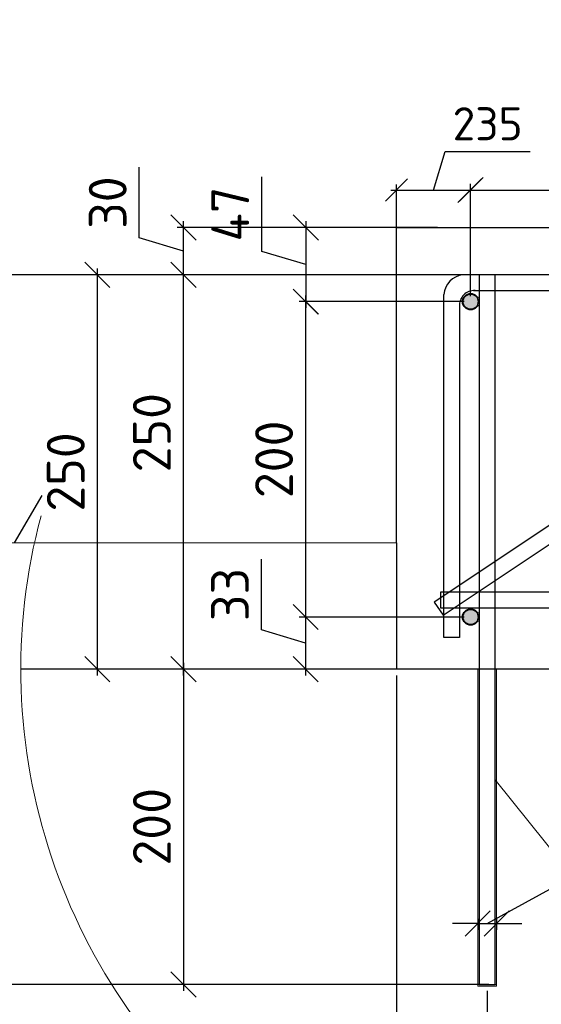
# Model space of a CAD drawing. Header units: millimetres. Extents: x 125896 to 2572636, y -120305 to 130347.
# Tile 117 of 256: x 344950 to 348258, y 91954 to 98198. Entities that reach past the tile are written whole.
import ezdxf

# ---------------------------------------------------------------- set-up
doc = ezdxf.new("R2010")
doc.units = ezdxf.units.MM
doc.linetypes.add('CENTER', pattern=[2, 1.25, -0.25, 0.25, -0.25])
for name, color, linetype, lineweight in [('Арматура', 152, 'Continuous', 40), ('ОСИ', 7, 'CENTER', 15), ('Столовая Двери и окна', 7, 'Continuous', 15)]:
    doc.layers.add(name, color=color, linetype=linetype, lineweight=lineweight)
doc.layers.add('ФВ-2', color=7, linetype='Continuous')
doc.styles.get("Standard").update_dxf_attribs({"font": 'isocpeur.ttf'})
doc.styles.add('ГОСТ', font='isocpeur.ttf')
doc.dimstyles.new('Осевые', dxfattribs={"dimscale": 0.7, "dimtxt": 450, "dimasz": 400, "dimexe": 100, "dimexo": 100, "dimgap": 100, "dimtad": 1, "dimdec": 0, "dimzin": 0, "dimdsep": 46, "dimtxsty": 'Standard', "dimblk": 'OBLIQUE', "dimcen": 9, "dimdle": 100, "dimazin": 0, "dimtm": 1e-09, "dimtfac": 1, "dimtdec": 0, "dimtofl": 0, "dimtmove": 0, "dimatfit": 3, "dimfxl": 1, "dimtolj": 1, "dimtzin": 0, "dimarcsym": 0})

# ---------------------------------------------------------------- blocks, each defined once
blk = doc.blocks.new('_OBLIQUE')
at = {"color": 0, "linetype": 'ByBlock'}
blk.add_line((-0.5, -0.5), (0.5, 0.5), dxfattribs=at)
blk = doc.blocks.new('*D177')
at = {"layer": 'Defpoints', "color": 0, "linetype": 'ByBlock', "lineweight": 20, "ltscale": 13, "transparency": 16777216}
for p in [(345988.5, 96580.3), (347964.4, 96580.3), (347639.4, 94080.3)]:
    blk.add_point(p, dxfattribs=at)
at = {"layer": 'ОСИ', "color": 0, "linetype": 'ByBlock', "lineweight": -2, "ltscale": 13, "transparency": 16777216}
for p, q in [((345988.5, 94040.3), (345988.5, 96620.3)), ((347924.4, 96580.3), (345948.5, 96580.3)), ((347599.4, 94080.3), (345948.5, 94080.3))]:
    blk.add_line(p, q, dxfattribs=at)
at = {"layer": 'ОСИ', "color": 0, "linetype": 'ByBlock', "lineweight": -2, "ltscale": 13, "transparency": 16777216, "xscale": 160, "yscale": 160, "zscale": 160}
for p, rotation in [((345988.5, 96580.3), 90), ((345988.5, 94080.3), 270)]:
    blk.add_blockref('_OBLIQUE', p, dxfattribs=dict(at, rotation=rotation))
at = {"layer": 'ОСИ', "color": 0, "linetype": 'ByBlock', "ltscale": 13, "transparency": 16777216, "insert": (345788.5, 95579.4), "char_height": 240, "attachment_point": 5, "rotation": 90}
blk.add_mtext('\\A1;250', dxfattribs=at)
blk = doc.blocks.new('*D178')
at = {"layer": 'Defpoints', "color": 0, "linetype": 'ByBlock', "lineweight": 20, "ltscale": 13, "transparency": 16777216}
for p in [(345988.5, 96880.3), (347639.4, 96880.3), (347759.5, 96580.3)]:
    blk.add_point(p, dxfattribs=at)
at = {"layer": 'ОСИ', "color": 0, "linetype": 'ByBlock', "lineweight": -2, "ltscale": 13, "transparency": 16777216}
for p, q in [((345708.5, 96814.3), (345708.5, 97262.3)), ((345988.5, 96540.3), (345988.5, 96920.3)), ((347599.4, 96880.3), (345948.5, 96880.3)), ((345988.5, 96730.3), (345708.5, 96814.3)), ((347719.5, 96580.3), (345948.5, 96580.3))]:
    blk.add_line(p, q, dxfattribs=at)
at = {"layer": 'ОСИ', "color": 0, "linetype": 'ByBlock', "lineweight": -2, "ltscale": 13, "transparency": 16777216, "xscale": 160, "yscale": 160, "zscale": 160}
for p, rotation in [((345988.5, 96880.3), 90), ((345988.5, 96580.3), 270)]:
    blk.add_blockref('_OBLIQUE', p, dxfattribs=dict(at, rotation=rotation))
at = {"layer": 'ОСИ', "color": 0, "linetype": 'ByBlock', "ltscale": 13, "transparency": 16777216, "insert": (345508.5, 97038.3), "char_height": 240, "attachment_point": 5, "rotation": 90}
blk.add_mtext('\\A1;30', dxfattribs=at)
blk = doc.blocks.new('*D179')
at = {"layer": 'Defpoints', "color": 0, "linetype": 'ByBlock', "lineweight": 20, "ltscale": 13, "transparency": 16777216}
for p in [(347809.4, 97118.2), (347339.4, 96518.6), (347809.4, 96410.3)]:
    blk.add_point(p, dxfattribs=at)
at = {"layer": 'ОСИ', "color": 0, "linetype": 'ByBlock', "lineweight": -2, "ltscale": 13, "transparency": 16777216}
for p, q in [((347574.4, 97118.2), (347647.9, 97363.2)), ((347647.9, 97363.2), (348186.9, 97363.2)), ((347304.4, 97118.2), (347844.4, 97118.2)), ((347339.4, 96553.6), (347339.4, 97153.2)), ((347809.4, 96445.3), (347809.4, 97153.2))]:
    blk.add_line(p, q, dxfattribs=at)
at = {"layer": 'ОСИ', "color": 0, "linetype": 'ByBlock', "lineweight": -2, "ltscale": 13, "transparency": 16777216, "xscale": 140, "yscale": 140, "zscale": 140, "rotation": 180}
blk.add_blockref('_OBLIQUE', (347339.4, 97118.2), dxfattribs=at)
at = {"layer": 'ОСИ', "color": 0, "linetype": 'ByBlock', "lineweight": -2, "ltscale": 13, "transparency": 16777216, "xscale": 140, "yscale": 140, "zscale": 140}
blk.add_blockref('_OBLIQUE', (347809.4, 97118.2), dxfattribs=at)
at = {"layer": 'ОСИ', "color": 0, "linetype": 'ByBlock', "ltscale": 13, "transparency": 16777216, "insert": (347917.4, 97538.2), "char_height": 210, "attachment_point": 5}
blk.add_mtext('\\A1;235', dxfattribs=at)
blk = doc.blocks.new('*D180')
at = {"layer": 'Defpoints', "color": 0, "linetype": 'ByBlock', "lineweight": 20, "ltscale": 13, "transparency": 16777216}
for p in [(347639.4, 96880.3, 3600), (346765.2, 96410.3), (347809.4, 96410.3, 3600)]:
    blk.add_point(p, dxfattribs=at)
at = {"layer": 'ОСИ', "color": 0, "linetype": 'ByBlock', "lineweight": -2, "ltscale": 13, "transparency": 16777216}
for p, q in [((346485.2, 96729.3), (346485.2, 97201.3)), ((346765.2, 96920.3), (346765.2, 96370.3)), ((347599.4, 96880.3), (346725.2, 96880.3)), ((346765.2, 96645.3), (346485.2, 96729.3)), ((347769.4, 96410.3), (346725.2, 96410.3))]:
    blk.add_line(p, q, dxfattribs=at)
at = {"layer": 'ОСИ', "color": 0, "linetype": 'ByBlock', "lineweight": -2, "ltscale": 13, "transparency": 16777216, "xscale": 160, "yscale": 160, "zscale": 160}
for p, rotation in [((346765.2, 96880.3), 90), ((346765.2, 96410.3), 270)]:
    blk.add_blockref('_OBLIQUE', p, dxfattribs=dict(at, rotation=rotation))
at = {"layer": 'ОСИ', "color": 0, "linetype": 'ByBlock', "ltscale": 13, "transparency": 16777216, "insert": (346285.2, 96965.3), "char_height": 240, "attachment_point": 5, "rotation": 90}
blk.add_mtext('\\A1;47', dxfattribs=at)
blk = doc.blocks.new('*D181')
at = {"layer": 'Defpoints', "color": 0, "linetype": 'ByBlock', "lineweight": 20, "ltscale": 13, "transparency": 16777216}
for p in [(347808.7, 96410.3), (346763.3, 94410.3), (347809.4, 94410.3, 3600)]:
    blk.add_point(p, dxfattribs=at)
at = {"layer": 'ОСИ', "color": 0, "linetype": 'ByBlock', "lineweight": -2, "ltscale": 13, "transparency": 16777216}
for p, q in [((347768.7, 96410.3), (346723.3, 96410.3)), ((346763.3, 96450.3), (346763.3, 94370.3)), ((347769.4, 94410.3), (346723.3, 94410.3))]:
    blk.add_line(p, q, dxfattribs=at)
at = {"layer": 'ОСИ', "color": 0, "linetype": 'ByBlock', "lineweight": -2, "ltscale": 13, "transparency": 16777216, "xscale": 160, "yscale": 160, "zscale": 160}
for p, rotation in [((346763.3, 96410.3), 90), ((346763.3, 94410.3), 270)]:
    blk.add_blockref('_OBLIQUE', p, dxfattribs=dict(at, rotation=rotation))
at = {"layer": 'ОСИ', "color": 0, "linetype": 'ByBlock', "ltscale": 13, "transparency": 16777216, "insert": (346563.3, 95410.3), "char_height": 240, "attachment_point": 5, "rotation": 90}
blk.add_mtext('\\A1;200', dxfattribs=at)
blk = doc.blocks.new('*D182')
at = {"layer": 'Defpoints', "color": 0, "linetype": 'ByBlock', "lineweight": 20, "ltscale": 13, "transparency": 16777216}
for p in [(347808.7, 94410.3), (346763.3, 94080.3), (347808.7, 94080.3)]:
    blk.add_point(p, dxfattribs=at)
at = {"layer": 'ОСИ', "color": 0, "linetype": 'ByBlock', "lineweight": -2, "ltscale": 13, "transparency": 16777216}
for p, q in [((346483.3, 94329.3), (346483.3, 94777.3)), ((347768.7, 94410.3), (346723.3, 94410.3)), ((346763.3, 94450.3), (346763.3, 94040.3)), ((346763.3, 94245.3), (346483.3, 94329.3)), ((347768.7, 94080.3), (346723.3, 94080.3))]:
    blk.add_line(p, q, dxfattribs=at)
at = {"layer": 'ОСИ', "color": 0, "linetype": 'ByBlock', "lineweight": -2, "ltscale": 13, "transparency": 16777216, "xscale": 160, "yscale": 160, "zscale": 160}
for p, rotation in [((346763.3, 94410.3), 90), ((346763.3, 94080.3), 270)]:
    blk.add_blockref('_OBLIQUE', p, dxfattribs=dict(at, rotation=rotation))
at = {"layer": 'ОСИ', "color": 0, "linetype": 'ByBlock', "ltscale": 13, "transparency": 16777216, "insert": (346283.3, 94553.3), "char_height": 240, "attachment_point": 5, "rotation": 90}
blk.add_mtext('\\A1;33', dxfattribs=at)
blk = doc.blocks.new('*D183')
at = {"layer": 'Defpoints', "color": 0, "linetype": 'ByBlock', "lineweight": 20, "ltscale": 13, "transparency": 16777216}
for p in [(347339.4, 94080.3, 3600), (347914.4, 92080.3, 3600), (347914.4, 91179.4)]:
    blk.add_point(p, dxfattribs=at)
at = {"layer": 'ОСИ', "color": 0, "linetype": 'ByBlock', "lineweight": -2, "ltscale": 13, "transparency": 16777216}
for p, q in [((347339.4, 94040.3), (347339.4, 91139.4)), ((347914.4, 92040.3), (347914.4, 91139.4)), ((347299.4, 91179.4), (347954.4, 91179.4))]:
    blk.add_line(p, q, dxfattribs=at)
at = {"layer": 'ОСИ', "color": 0, "linetype": 'ByBlock', "lineweight": -2, "ltscale": 13, "transparency": 16777216, "xscale": 160, "yscale": 160, "zscale": 160, "rotation": 180}
blk.add_blockref('_OBLIQUE', (347339.4, 91179.4), dxfattribs=at)
at = {"layer": 'ОСИ', "color": 0, "linetype": 'ByBlock', "lineweight": -2, "ltscale": 13, "transparency": 16777216, "xscale": 160, "yscale": 160, "zscale": 160}
blk.add_blockref('_OBLIQUE', (347914.4, 91179.4), dxfattribs=at)
at = {"layer": 'ОСИ', "color": 0, "linetype": 'ByBlock', "ltscale": 13, "transparency": 16777216, "insert": (347626.9, 91379.4), "char_height": 240, "attachment_point": 5}
blk.add_mtext('\\A1;57', dxfattribs=at)
blk = doc.blocks.new('*D184')
at = {"layer": 'Defpoints', "color": 0, "linetype": 'ByBlock', "lineweight": 20, "ltscale": 13, "transparency": 16777216}
for p in [(347914.4, 92080.3, 3600), (349614.4, 92080.3, 3600), (349614.4, 91179.4)]:
    blk.add_point(p, dxfattribs=at)
at = {"layer": 'ОСИ', "color": 0, "linetype": 'ByBlock', "lineweight": -2, "ltscale": 13, "transparency": 16777216}
for p, q in [((347914.4, 92040.3), (347914.4, 91139.4)), ((349614.4, 92040.3), (349614.4, 91139.4)), ((347874.4, 91179.4), (349654.4, 91179.4))]:
    blk.add_line(p, q, dxfattribs=at)
at = {"layer": 'ОСИ', "color": 0, "linetype": 'ByBlock', "lineweight": -2, "ltscale": 13, "transparency": 16777216, "xscale": 160, "yscale": 160, "zscale": 160, "rotation": 180}
blk.add_blockref('_OBLIQUE', (347914.4, 91179.4), dxfattribs=at)
at = {"layer": 'ОСИ', "color": 0, "linetype": 'ByBlock', "lineweight": -2, "ltscale": 13, "transparency": 16777216, "xscale": 160, "yscale": 160, "zscale": 160}
blk.add_blockref('_OBLIQUE', (349614.4, 91179.4), dxfattribs=at)
at = {"layer": 'ОСИ', "color": 0, "linetype": 'ByBlock', "ltscale": 13, "transparency": 16777216, "insert": (348764.4, 91379.4), "char_height": 240, "attachment_point": 5}
blk.add_mtext('\\A1;170', dxfattribs=at)
blk = doc.blocks.new('*D186')
at = {"layer": 'Defpoints', "color": 0, "linetype": 'ByBlock', "lineweight": 20, "ltscale": 13, "transparency": 16777216}
for p in [(347964.4, 96580.3, 3600), (344667.4, 92080.3), (347964.4, 92080.3, 3600)]:
    blk.add_point(p, dxfattribs=at)
at = {"layer": 'ОСИ', "color": 0, "linetype": 'ByBlock', "lineweight": -2, "ltscale": 13, "transparency": 16777216}
for p, q in [((344667.4, 96620.3), (344667.4, 92040.3)), ((347924.4, 96580.3), (344627.4, 96580.3)), ((347924.4, 92080.3), (344627.4, 92080.3))]:
    blk.add_line(p, q, dxfattribs=at)
at = {"layer": 'ОСИ', "color": 0, "linetype": 'ByBlock', "lineweight": -2, "ltscale": 13, "transparency": 16777216, "xscale": 160, "yscale": 160, "zscale": 160}
for p, rotation in [((344667.4, 96580.3), 90), ((344667.4, 92080.3), 270)]:
    blk.add_blockref('_OBLIQUE', p, dxfattribs=dict(at, rotation=rotation))
at = {"layer": 'ОСИ', "color": 0, "linetype": 'ByBlock', "ltscale": 13, "transparency": 16777216, "insert": (344467.4, 94330.3), "char_height": 240, "attachment_point": 5, "rotation": 90}
blk.add_mtext('\\A1;450', dxfattribs=at)
blk = doc.blocks.new('*D187')
at = {"layer": 'Defpoints', "color": 0, "linetype": 'ByBlock', "lineweight": 20, "ltscale": 13, "transparency": 16777216}
for p in [(347964.4, 96580.3, 3600), (345442.4, 94080.3), (347964.4, 94080.3)]:
    blk.add_point(p, dxfattribs=at)
at = {"layer": 'ОСИ', "color": 0, "linetype": 'ByBlock', "lineweight": -2, "ltscale": 13, "transparency": 16777216}
for p, q in [((345442.4, 96620.3), (345442.4, 94040.3)), ((347924.4, 96580.3), (345402.4, 96580.3)), ((347924.4, 94080.3), (345402.4, 94080.3))]:
    blk.add_line(p, q, dxfattribs=at)
at = {"layer": 'ОСИ', "color": 0, "linetype": 'ByBlock', "lineweight": -2, "ltscale": 13, "transparency": 16777216, "xscale": 160, "yscale": 160, "zscale": 160}
for p, rotation in [((345442.4, 96580.3), 90), ((345442.4, 94080.3), 270)]:
    blk.add_blockref('_OBLIQUE', p, dxfattribs=dict(at, rotation=rotation))
at = {"layer": 'ОСИ', "color": 0, "linetype": 'ByBlock', "ltscale": 13, "transparency": 16777216, "insert": (345242.4, 95330.3), "char_height": 240, "attachment_point": 5, "rotation": 90}
blk.add_mtext('\\A1;250', dxfattribs=at)
blk = doc.blocks.new('*D188')
at = {"layer": 'Defpoints', "color": 0, "linetype": 'ByBlock', "lineweight": 20, "ltscale": 13, "transparency": 16777216}
for p in [(347964.4, 94080.3), (345988.5, 92080.3), (347964.4, 92080.3)]:
    blk.add_point(p, dxfattribs=at)
at = {"layer": 'ОСИ', "color": 0, "linetype": 'ByBlock', "lineweight": -2, "ltscale": 13, "transparency": 16777216}
for p, q in [((345988.5, 94120.3), (345988.5, 92040.3)), ((347924.4, 94080.3), (345948.5, 94080.3)), ((347924.4, 92080.3), (345948.5, 92080.3))]:
    blk.add_line(p, q, dxfattribs=at)
at = {"layer": 'ОСИ', "color": 0, "linetype": 'ByBlock', "lineweight": -2, "ltscale": 13, "transparency": 16777216, "xscale": 160, "yscale": 160, "zscale": 160}
for p, rotation in [((345988.5, 94080.3), 90), ((345988.5, 92080.3), 270)]:
    blk.add_blockref('_OBLIQUE', p, dxfattribs=dict(at, rotation=rotation))
at = {"layer": 'ОСИ', "color": 0, "linetype": 'ByBlock', "ltscale": 13, "transparency": 16777216, "insert": (345788.5, 93080.3), "char_height": 240, "attachment_point": 5, "rotation": 90}
blk.add_mtext('\\A1;200', dxfattribs=at)
blk = doc.blocks.new('*D189')
at = {"layer": 'Defpoints', "color": 0, "linetype": 'ByBlock', "lineweight": 20, "ltscale": 13, "transparency": 16777216}
for p in [(349514.4, 97118.2), (347809.4, 96410.3, 3600), (349514.4, 96410.3, 3600)]:
    blk.add_point(p, dxfattribs=at)
at = {"layer": 'ОСИ', "color": 0, "linetype": 'ByBlock', "lineweight": -2, "ltscale": 13, "transparency": 16777216}
for p, q in [((347809.4, 96450.3), (347809.4, 97158.2)), ((349514.4, 96450.3), (349514.4, 97158.2)), ((347769.4, 97118.2), (349554.4, 97118.2))]:
    blk.add_line(p, q, dxfattribs=at)
at = {"layer": 'ОСИ', "color": 0, "linetype": 'ByBlock', "lineweight": -2, "ltscale": 13, "transparency": 16777216, "xscale": 160, "yscale": 160, "zscale": 160, "rotation": 180}
blk.add_blockref('_OBLIQUE', (347809.4, 97118.2), dxfattribs=at)
at = {"layer": 'ОСИ', "color": 0, "linetype": 'ByBlock', "lineweight": -2, "ltscale": 13, "transparency": 16777216, "xscale": 160, "yscale": 160, "zscale": 160}
blk.add_blockref('_OBLIQUE', (349514.4, 97118.2), dxfattribs=at)
at = {"layer": 'ОСИ', "color": 0, "linetype": 'ByBlock', "ltscale": 13, "transparency": 16777216, "insert": (348661.9, 97318.2), "char_height": 240, "attachment_point": 5}
blk.add_mtext('\\A1;170', dxfattribs=at)
blk = doc.blocks.new('*D193')
at = {"layer": 'Defpoints', "color": 0, "linetype": 'ByBlock', "lineweight": 20, "ltscale": 13, "transparency": 16777216}
for p in [(347854.4, 92536.7, 3600), (347974.4, 92536.7, 3600), (347974.4, 92467.5)]:
    blk.add_point(p, dxfattribs=at)
at = {"layer": 'ОСИ', "color": 0, "linetype": 'ByBlock', "lineweight": -2, "ltscale": 13, "transparency": 16777216}
for p, q in [((347914.4, 92467.5), (348628, 92857.7)), ((348628, 92857.7), (349364, 92857.7)), ((347854.4, 92496.7), (347854.4, 92427.5)), ((347974.4, 92496.7), (347974.4, 92427.5)), ((347854.4, 92467.5), (347694.4, 92467.5)), ((347854.4, 92467.5), (347974.4, 92467.5)), ((347974.4, 92467.5), (348134.4, 92467.5))]:
    blk.add_line(p, q, dxfattribs=at)
at = {"layer": 'ОСИ', "color": 0, "linetype": 'ByBlock', "lineweight": -2, "ltscale": 13, "transparency": 16777216, "xscale": 160, "yscale": 160, "zscale": 160}
blk.add_blockref('_OBLIQUE', (347854.4, 92467.5), dxfattribs=at)
at = {"layer": 'ОСИ', "color": 0, "linetype": 'ByBlock', "lineweight": -2, "ltscale": 13, "transparency": 16777216, "xscale": 160, "yscale": 160, "zscale": 160, "rotation": 180}
blk.add_blockref('_OBLIQUE', (347974.4, 92467.5), dxfattribs=at)
at = {"layer": 'ОСИ', "color": 0, "linetype": 'ByBlock', "ltscale": 13, "transparency": 16777216, "insert": (348996, 93057.7), "char_height": 240, "attachment_point": 5}
blk.add_mtext('\\A1;d=12', dxfattribs=at)

msp = doc.modelspace()

# ---------------------------------------------------------------- hatches: boundary and pattern name
at = {"layer": 'Арматура'}
h = msp.add_hatch(color=256, dxfattribs=at)
edge = h.paths.add_edge_path()
edge.add_arc((347809.4, 96410.3), 50, 0, 360)
h = msp.add_hatch(color=256, dxfattribs=at)
edge = h.paths.add_edge_path()
edge.add_arc((347809.4, 94410.3), 50, 0, 360)
at = {"layer": 'ФВ-2', "lineweight": 20, "true_color": 0x006272}
h = msp.add_hatch(dxfattribs=at)
h.set_pattern_fill('ANGLE', color=146, scale=2)
h.set_pattern_definition([(0, (-61607.551, -4404.847), (0, 13.97), [10.16, -3.81]), (90, (-61607.551, -4404.847), (-13.97, 9e-16), [10.16, -3.81])])
h.paths.add_polyline_path([(347864.4, 92080.3), (347854.4, 92080.3), (347854.4, 94080.3), (347864.4, 94080.3)])
h.paths.add_polyline_path([(347974.4, 92070.3), (347974.4, 92080.3), (347854.4, 92080.3), (347854.4, 92070.3)])
h.paths.add_polyline_path([(347974.4, 92080.3), (347964.4, 92080.3), (347964.4, 94080.3), (347974.4, 94080.3)])

# ---------------------------------------------------------------- linework, layer by layer
at = {"layer": 'Арматура'}
for centre in [(347809.4, 96410.3, 3600), (347809.4, 94410.3, 3600)]:
    msp.add_circle(centre, 50, dxfattribs=at)
at = {"layer": 'Столовая Двери и окна', "color": 18, "lineweight": 25, "true_color": 0x000000}
msp.add_line((344918.2, 94880.3, -197.5), (345093.7, 95182, -197.5), dxfattribs=at)
at = {"layer": 'Столовая Двери и окна', "color": 18, "lineweight": 20, "true_color": 0x000000}
for p, q in [((347339.4, 94880.3, 3600), (344814.6, 94880.3)), ((350868.3, 89755.1), (347964.4, 93377.6, 3600)), ((347854.4, 92080.3, 3600), (347974.4, 92080.3, 3600))]:
    msp.add_line(p, q, dxfattribs=at)
at = {"layer": 'Столовая Двери и окна', "color": 18, "lineweight": 30, "true_color": 0x000000}
msp.add_line((347339.4, 94880.3, 7200), (347339.4, 94080.3, 3600), dxfattribs=at)
at = {"layer": 'Столовая Двери и окна', "color": 146, "lineweight": 30, "true_color": 0x105689}
msp.add_line((347619.2, 94567.6, 3600), (347619.2, 94467.6, 3600), dxfattribs=at)
at = {"layer": 'Столовая Двери и окна', "color": 18, "lineweight": 30, "true_color": 0x000000, "elevation": 3600}
msp.add_lwpolyline([(347339.4, 94880.3), (347339.4, 96880.3), (350339.4, 96880.3), (350339.4, 97473.4)], dxfattribs=at)
at = {"layer": 'Столовая Двери и окна', "color": 146, "lineweight": 30, "true_color": 0x105689}
for points, elevation in [([(351191.7, 96912.9), (347579.4, 94504.7), (347634.8, 94421.5), (351268.5, 96843.9)], 1608.2), ([(351527.4, 96580.3), (347759.5, 96580.3), (347759.5, 96580.3), (347759.5, 96580.3)], 3600), ([(347828.3, 96480.3), (351613.3, 96480.3)], 3600), ([(347739.4, 96396.4), (347739.4, 94280.3), (347639.4, 94280.3), (347639.4, 96455.6)], 3600), ([(347619.2, 94467.6), (349855.1, 94467.6), (349855.1, 94567.6), (347619.2, 94567.6), (347619.2, 94567.6), (347619.2, 94567.6)], 3600)]:
    msp.add_lwpolyline(points, dxfattribs=dict(at, elevation=elevation))
at = {"layer": 'Столовая Двери и окна', "color": 5, "lineweight": 30, "elevation": 3600}
msp.add_lwpolyline([(347964.4, 96580.3), (347864.4, 96580.3), (347864.4, 92080.3), (347964.4, 92080.3)], close=True, dxfattribs=at)
at = {"layer": 'Столовая Двери и окна', "color": 5, "lineweight": 30}
msp.add_lwpolyline([(352478.8, 94080.3), (344958.1, 94080.3)], dxfattribs=at)
at = {"layer": 'Столовая Двери и окна', "color": 18, "lineweight": 20, "true_color": 0x000000, "elevation": 3600}
for points in [[(347864.4, 92080.3), (347854.4, 92080.3), (347854.4, 94080.3), (347864.4, 94080.3)], [(347974.4, 92080.3), (347964.4, 92080.3), (347964.4, 94080.3), (347974.4, 94080.3)], [(347974.4, 92070.3), (347974.4, 92080.3), (347854.4, 92080.3), (347854.4, 92070.3)]]:
    msp.add_lwpolyline(points, close=True, dxfattribs=at)
at = {"layer": 'Столовая Двери и окна', "color": 146, "lineweight": 30, "true_color": 0x105689}
for centre, radius, start, end in [((347776.4, 96443.8, 3600), 137.5, 97.03929, 175.07833), ((347831.6, 96387.9, 3600), 92.6, 86.19482, 184.74031)]:
    msp.add_arc(centre, radius, start, end, dxfattribs=at)
at = {"layer": 'Столовая Двери и окна', "color": 18, "lineweight": 20, "true_color": 0x000000}
msp.add_arc((348718.4, 94080.3), 3760.4, 165.03656, 5.67826, dxfattribs=at)

# ---------------------------------------------------------------- texts
at = {"insert": (226281.3, 113282.4), "char_height": 250, "attachment_point": 1, "style": 'ГОСТ'}
msp.add_mtext_dynamic_manual_height_columns('\\A1;\\pi9384.38;{\\H1.5152x;\\P\\pi1250;Общие указания\\P\\pi250;}1.^IРабочая документация разработана в соответствии с заданием на проектирование, требованиями действующих технических регламентов, стандартов, сводов правил и других документов, содержащих установленные требования.\\P2.^IРабочая документация выполнена в соответствии со следующими нормативными и техническими документами:\\P-^IСП 20.13330.2016 "Нагрузки и Воздействия";\\P-^IСП 63.13330.2012 "Бетонные и железобетонные конструкции. Основные положения";\\P-^IСП 22.13330.2016 "Основания зданий и сооружений";\\P-^IСП 45.13330.2012 "Земляные сооружения, основания и фундаменты".\\P3.   За относительную отметку 0,000 принята отметка чистого пола первого этажа.\\P4.^IПеречень видов работ, для которых необходимо составлять акты освидетельствования скрытых работ:\\P-^Iармирование конструкций;\\P-^Iосвидетельствование опалубки перед бетонированием;\\P-^Iвыполнение сварочных работ;\\P-^Iотбор контрольных проб бетона;\\P-^Iсоответствие законченных железобетонных конструкций проекту с отображением качества работ;\\P-^Iустройство монолитных конструкций, выполняемых в зимнее время;  \\P\\pi0;  -    устройство гидроизоляции;\\P\\pi250;-^Iуплотнение грунтов и обратную засыпку.\\PЗапрещается выполнение последующих работ при отсутствии актов освидетельствования предшествующих скрытых работ во всех случаях.\\P\\pi0;        5. Проект рассчитан на производство работ в период положительных температур. В случае выполнения работ при отрицательных температурах необходимо выполнять требования СНиП часть 3 по производству работ и ППР.\\P        6. При минимальной температуре воздуха до минус 15°С допускается: выдерживание бетона в конструкции методом термоса, при предварительном разогреве бетонной смеси, форсированный электроразогрев бетона в конструкции с повторным уплотнением.\\P\\pi250;При минимальной температуре воздуха до минус 25°С допускается: обогрев бетона в греющей опалубке с помощью низкотемпературных электронагревателей, электродный сквозной прогрев бетона, электрообогрев с помощью греющего провода.\\P\\pi0;7. При отрицательной температуре воздуха уплотнение грунта обратной засыпки в траншеях должно \\Pосуществляться до достижения коэффициента уплотнения 0,98. \\PВремя уплотнения грунта в зависимости от температуры воздуха: \\P\\pi250;-^Iпри t{\\H0.7x;\\So^ ;}-5, 90-120 минут; при t{\\H0.7x;\\So^ ;\\H1.42857x;-10, 60-90 минут; }при t{\\H0.7x;\\So^ ;\\H1.42857x;-20, 40-60 минут; }при t{\\H0.7x;\\So^ ;\\H1.42857x;-30, 20-30 минут;\\P\\pi0;Работы по выполнению насыпей и обратных засыпок при отрицательных температурах должны производить с учетом следующих требований:\\P\\pi250;-^Iподготовку поверхности (основания) насыпи и обратных засыпок следует выполнять с полным удалением снега, льда, промерзшего слоя слабого и пучинистого грунта на всю его глубину;\\P-^Iотсыпку в насыпь и обратные засыпки грунтов необходимо производить при их природной влажности и в талом состоянии с содержанием комьев мерзлого грунта, не превышающим требований, приведенных в приложении М СП 45.13330.2017. Свод правил. Земляные сооружения, основания и фундаменты., и, как правило, на не промерзшие ранее отсыпанные и уплотненные слои. В отдельных случаях при согласовании с автором проекта допускается грунты отсыпать на непучинистые грунты, промерзшие на глубину не более 15 см;\\P-^Iпри пониженной влажности отсыпанных грунтов для их уплотнения следует применять более тяжелое грунтоуплотняющее оборудование; \\P-^Iработы по отсыпке и уплотнению каждого слоя должны выполнять в течение одной рабочей смены; - при выполнении насыпей из глинистых грунтов при обильном снеговыпадении все работы должны быть прекращены; - перерывы в работах по выполнению насыпей и обратных засыпок допускаются только при условиях, что за время перерыва глубина промерзания ранее уплотненных пучинистых грунтов не превысит 15 см или на время перерыва ранее уплотненные грунты утепляются специальными средствами (например, маловлажным рыхлым грунтом, который в последующем удаляется); - все работы по отсыпке грунтов и их уплотнению выполняют с повышенной интенсивностью.}', width=20474.372, gutter_width=5800, heights=[24436.9], dxfattribs=at)

# ---------------------------------------------------------------- dimensions: what is measured, and where the dimension line sits
at = {"layer": 'ОСИ', "linetype": 'ByBlock', "ltscale": 13}
for base, p1, p2, override, picture, middle in [((347809.4, 97118.2, 3600), (347339.4, 96518.6, 3600), (347809.4, 96410.3, 3600), {"dimtxt": 300, "dimasz": 200, "dimexe": 50, "dimexo": 50, "dimlfac": 0.5, "dimdle": 50, "dimtmove": 1}, '*D179', (347717.9, 97538.2, 3600)), ((349514.3524371, 97118.1814948), (347809.3524371, 96410.2898901, 3599.99997), (349514.3524371, 96410.2898901, 3599.99997), {"dimscale": 0.8, "dimtxt": 300, "dimasz": 200, "dimexe": 50, "dimexo": 50, "dimlfac": 0.1, "dimdle": 50, "dimtmove": 1}, '*D189', (348661.8524371, 97318.1814948)), ((347914.3524371, 91179.3596687), (347339.3524371, 94080.2898901, 3599.99997), (347914.3524371, 92080.2898901, 3599.99997), {"dimscale": 0.8, "dimtxt": 300, "dimasz": 200, "dimexe": 50, "dimexo": 50, "dimlfac": 0.1, "dimdle": 50, "dimtmove": 1}, '*D183', (347626.8524371, 91379.3596687)), ((349614.4, 91179.4), (347914.4, 92080.3, 3600), (349614.4, 92080.3, 3600), {"dimscale": 0.8, "dimtxt": 300, "dimasz": 200, "dimexe": 50, "dimexo": 50, "dimlfac": 0.1, "dimdle": 50, "dimtmove": 1}, '*D184', (348764.4, 91379.4))]:
    dim = msp.add_linear_dim(base=base, p1=p1, p2=p2, dimstyle='Осевые', override=override, dxfattribs=at)
    dim.commit()
    dim.dimension.update_dxf_attribs({"geometry": picture, "text_midpoint": middle})
for base, p1, p2, picture, middle in [((345988.5, 96880.3, 3600), (347759.5, 96580.3, 3600), (347639.4, 96880.3, 3600), '*D178', (345508.5, 96894.3, 3600)), ((346765.2, 96410.3), (347639.4, 96880.3, 3600), (347809.4, 96410.3, 3600), '*D180', (346285.2, 96809.3)), ((344667.4, 92080.3), (347964.4, 96580.3, 3600), (347964.4, 92080.3, 3600), '*D186', (344467.4, 94330.3)), ((345442.4, 94080.3), (347964.4, 96580.3, 3600), (347964.4, 94080.3), '*D187', (345242.4, 95330.3)), ((346763.3, 94410.3), (347808.7, 96410.3), (347809.4, 94410.3, 3600), '*D181', (346563.3, 95410.3)), ((346763.3, 94080.3), (347808.7, 94410.3), (347808.7, 94080.3), '*D182', (346283.3, 94409.3)), ((345988.5, 92080.3), (347964.4, 94080.3), (347964.4, 92080.3), '*D188', (345788.5, 93080.3))]:
    dim = msp.add_linear_dim(base=base, p1=p1, p2=p2, angle=90, dimstyle='Осевые', override={"dimscale": 0.8, "dimtxt": 300, "dimasz": 200, "dimexe": 50, "dimexo": 50, "dimlfac": 0.1, "dimdle": 50, "dimtmove": 1}, dxfattribs=at)
    dim.commit()
    dim.dimension.update_dxf_attribs({"geometry": picture, "text_midpoint": middle})
dim = msp.add_linear_dim(base=(345988.5, 96580.3, 3600), p1=(347639.4, 94080.3, 3600), p2=(347964.4, 96580.3, 3600), angle=90, dimstyle='Осевые', override={"dimscale": 0.8, "dimtxt": 300, "dimasz": 200, "dimexe": 50, "dimexo": 50, "dimlfac": 0.1, "dimdle": 50, "dimtmove": 1}, dxfattribs=at)
dim.commit()
dim.dimension.update_dxf_attribs({"geometry": '*D177', "text_midpoint": (345988.5, 95579.4, 3600), "dimtype": 160})
dim = msp.add_linear_dim(base=(347974.4, 92467.5), p1=(347854.4, 92536.7, 3600), p2=(347974.4, 92536.7, 3600), text='d=<>', dimstyle='Осевые', override={"dimscale": 0.8, "dimtxt": 300, "dimasz": 200, "dimexe": 50, "dimexo": 50, "dimlfac": 0.1, "dimdle": 50, "dimtmove": 1}, dxfattribs=at)
dim.commit()
dim.dimension.update_dxf_attribs({"geometry": '*D193', "text_midpoint": (348708, 92857.7), "dimtype": 160})

doc.saveas('drawing.dxf')
